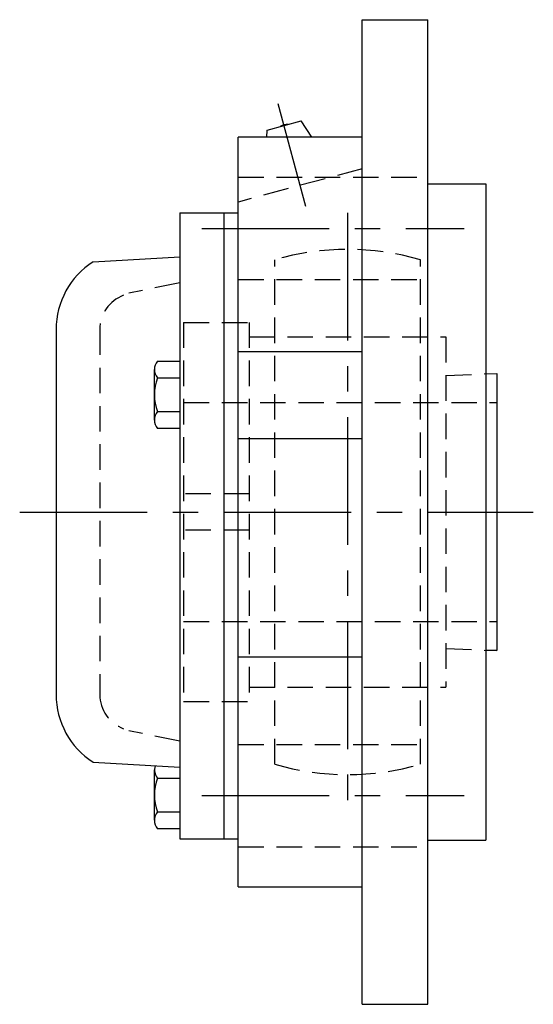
# Model space of a CAD drawing. Extents: x -72 to 163, y -72 to 164.
# Tile 7 of 8: x 92 to 163, y -68 to 68. Entities that reach past the tile are written whole.
import ezdxf

# ---------------------------------------------------------------- set-up
doc = ezdxf.new("R2010")
doc.units = 0
doc.header["$LTSCALE"] = 14
doc.linetypes.add('CENTER', pattern=[2, 1.25, -0.25, 0.25, -0.25])
doc.linetypes.add('HIDDEN', pattern=[0.375, 0.25, -0.125])
doc.layers.get('0').update_dxf_attribs({"linetype": 'CONTINUOUS'})
doc.layers.add('CENTER', color=1, linetype='CENTER')
doc.layers.add('HIDDEN', color=3, linetype='HIDDEN')

msp = doc.modelspace()

# ---------------------------------------------------------------- linework, layer by layer
for p, q in [((139.5, 67.5), (148.5, 67.5)), ((139.5, -67.5), (139.5, 67.5)), ((148.5, -67.5), (148.5, 67.5)), ((126.48, 52.37), (131.12, 53.61)), ((132.58, 51.39), (131.12, 53.61)), ((122.5, -51.39), (122.5, 51.39)), ((139.5, 51.39), (122.5, 51.39)), ((126.42, 51.39), (126.48, 52.37)), ((148.5, 45), (156.5, 45)), ((156.5, 45), (156.5, -45)), ((114.5, 41), (114.5, -44.8)), ((114.5, 41), (122.5, 41)), ((120.5, 41), (120.5, -44.8)), ((102.57, 34.3), (114.5, 35)), ((97.5, 25.03), (97.5, -25.03)), ((122.5, 22.01), (139.5, 22.01)), ((111.42, 20.69), (114.5, 20.69)), ((111, 12.61), (111, 19.54)), ((156.5, 18.94), (158, 19)), ((158, 19), (158, -19)), ((111.42, 18.38), (114.5, 18.38)), ((111.42, 13.76), (114.5, 13.76)), ((114.5, 11.45), (111.42, 11.45)), ((122.5, 10.09), (139.5, 10.09)), ((122.5, -19.88), (139.5, -19.88)), ((158, -19), (156.5, -18.94)), ((102.57, -34.3), (114.5, -35)), ((111, -42.27), (111, -35.34)), ((111.42, -36.5), (114.5, -36.5)), ((111.42, -41.11), (114.5, -41.11)), ((114.5, -43.42), (111.42, -43.42)), ((114.5, -44.8), (122.5, -44.8)), ((148.5, -45), (156.5, -45)), ((122.5, -51.39), (139.5, -51.39)), ((139.5, -67.5), (148.5, -67.5))]:
    msp.add_line(p, q)
for centre, radius, start, end in [((129.19, 51.55), 1.59, 84.555, 125.445), ((108.5, 25.03), 11, 122.6376, 180), ((112.81, 19.54), 1.81, 140.463, 219.537), ((117.63, 16.07), 6.63, 159.6253, 200.3747), ((112.81, 12.61), 1.81, 140.463, 219.537), ((108.5, -25.03), 11, 180, 237.3624), ((112.81, -35.34), 1.81, 162.6201, 219.537), ((117.63, -38.8), 6.63, 159.6253, 200.3747), ((112.81, -42.27), 1.81, 140.463, 219.537)]:
    msp.add_arc(centre, radius, start, end)
at = {"layer": 'CENTER'}
for p, q in [((131.78, 41.88), (128, 55.98)), ((137.5, 41), (137.5, -41)), ((117.5, 38.89), (153.5, 38.89)), ((92.5, 0), (163, 0)), ((117.5, -38.89), (153.5, -38.89))]:
    msp.add_line(p, q, dxfattribs=at)
at = {"layer": 'HIDDEN'}
for p, q in [((139.5, 47.06), (122.5, 42.5)), ((122.5, 45.89), (148.5, 45.89)), ((127.5, -34.58), (127.5, 34.58)), ((147.5, -34.58), (147.5, 34.58)), ((114.5, 31.4), (107.5, 30)), ((122.5, 31.89), (148.5, 31.89)), ((115, 26), (115, -26)), ((115, 26), (124, 26)), ((124, 26), (124, -26)), ((103.5, 25.03), (103.5, -25.03)), ((124, 24), (151, 24)), ((151, 24), (151, -24)), ((151, 18.71), (158, 19)), ((158, 19), (158, -19)), ((115, 15), (158, 15)), ((124, 2.5), (115, 2.5)), ((124, -2.5), (115, -2.5)), ((115, -15), (158, -15)), ((151, -18.71), (158, -19)), ((124, -24), (151, -24)), ((115, -26), (124, -26)), ((114.5, -31.4), (107.5, -30)), ((122.5, -31.89), (148.5, -31.89)), ((122.5, -45.89), (148.5, -45.89))]:
    msp.add_line(p, q, dxfattribs=at)
for centre, radius, start, end in [((137.5, 0), 36, 73.8724, 106.1276), ((108.5, 25.03), 5, 110.556, 180), ((108.5, -25.03), 5, 180, 249.444), ((137.5, 0), 36, 253.8724, 286.1276)]:
    msp.add_arc(centre, radius, start, end, dxfattribs=at)

doc.saveas('drawing.dxf')
